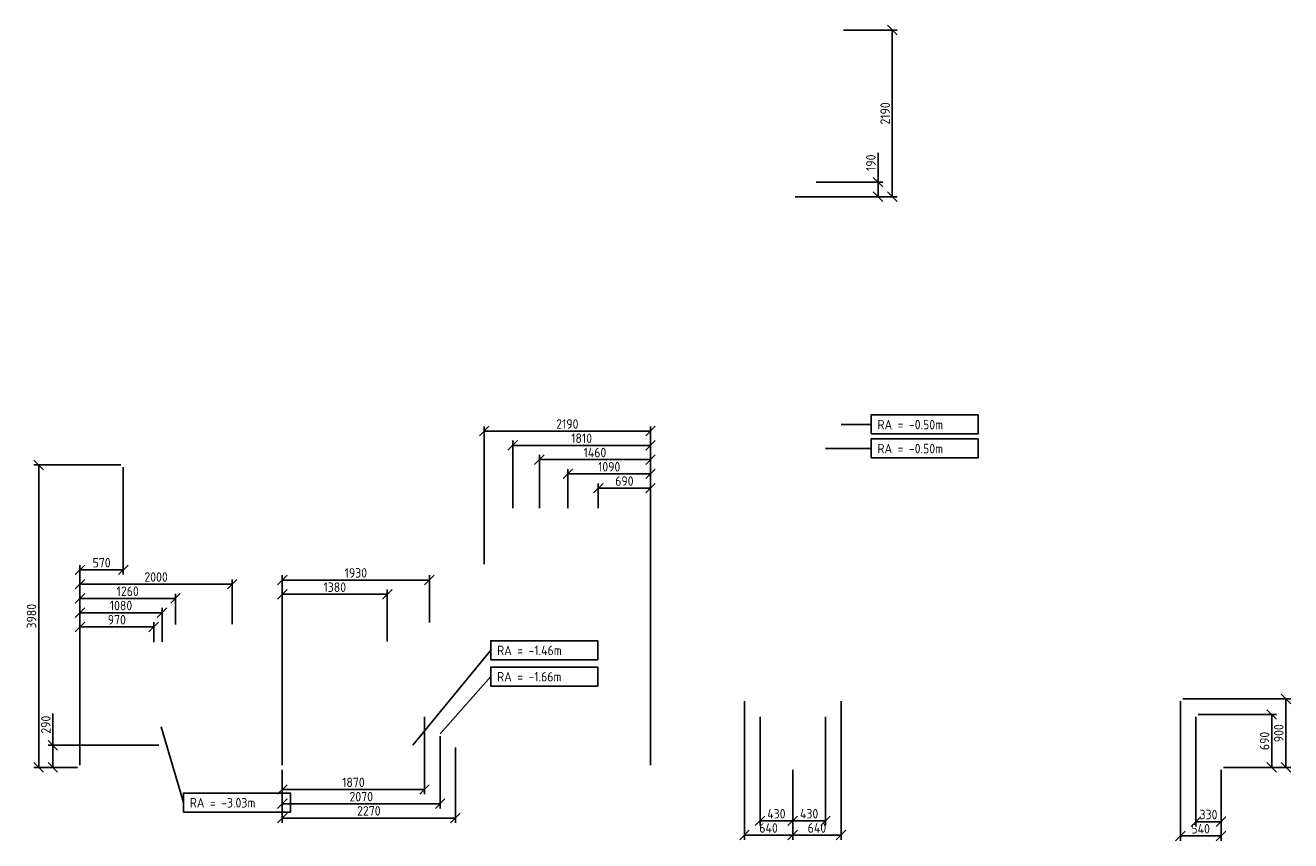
# Model space of a CAD drawing. Header units: millimetres. Extents: x -15718 to 33466, y -30964 to 22563.
# Tile 1 of 8: x -15718 to 916, y -30964 to -20247. Entities that reach past the tile are written whole.
import ezdxf

# ---------------------------------------------------------------- set-up
doc = ezdxf.new("R2010")
doc.units = ezdxf.units.MM
doc.header["$LTSCALE"] = 250
doc.header["$MEASUREMENT"] = 0
doc.layers.get('0').update_dxf_attribs({"color": 2, "lineweight": 100})
doc.layers.add('K-DIM-025T', color=240, linetype='Continuous', lineweight=25)
doc.styles.add('Isocp', font='isocp.shx')
doc.dimstyles.new('ISO-25', dxfattribs={"dimscale": 50, "dimtxt": 2.5, "dimasz": 2.5, "dimexe": 1.25, "dimexo": 0.625, "dimtad": 1, "dimdec": 0, "dimrnd": 10, "dimtxsty": 'Isocp', "dimblk": 'OBLIQUE', "dimcen": 2.5, "dimclrd": 256, "dimclre": 256, "dimclrt": 256, "dimadec": 0, "dimazin": 0, "dimtfac": 1, "dimtdec": 0, "dimtmove": 0, "dimatfit": 3, "dimfxl": 0, "dimlwd": -1, "dimlwe": -1, "dimarcsym": 0})

# ---------------------------------------------------------------- blocks, each defined once
blk = doc.blocks.new('_Oblique')
at = {"color": 0, "linetype": 'ByBlock', "lineweight": -2}
blk.add_line((-0.5, -0.5), (0.5, 0.5), dxfattribs=at)
blk = doc.blocks.new('*D1')
at = {"layer": 'Defpoints', "color": 0}
for p in [(-15355, -29710), (-13932, -29710), (-15000, -30000, -3300)]:
    blk.add_point(p, dxfattribs=at)
at = {"layer": 'K-DIM-025T'}
for p, q in [((-15355, -29710), (-15355, -29294)), ((-13963, -29710), (-15417, -29710)), ((-15355, -30000), (-15355, -29710)), ((-15031, -30000), (-15417, -30000))]:
    blk.add_line(p, q, dxfattribs=at)
at = {"layer": 'K-DIM-025T', "xscale": 125, "yscale": 125, "zscale": 125}
for p, rotation in [((-15355, -29710), 90), ((-15355, -30000), 270)]:
    blk.add_blockref('_Oblique', p, dxfattribs=dict(at, rotation=rotation))
at = {"layer": 'K-DIM-025T', "insert": (-15448, -29439), "char_height": 125, "attachment_point": 5, "rotation": 90, "style": 'Isocp'}
blk.add_mtext('290', dxfattribs=at)
blk = doc.blocks.new('*D2')
at = {"layer": 'Defpoints', "color": 0}
for p in [(-14030, -28154), (-14030, -28385, -1802), (-15000, -30000, -3300)]:
    blk.add_point(p, dxfattribs=at)
at = {"layer": 'K-DIM-025T'}
for p, q in [((-15000, -29969), (-15000, -28092)), ((-14030, -28354), (-14030, -28092)), ((-15000, -28154), (-14030, -28154))]:
    blk.add_line(p, q, dxfattribs=at)
at = {"layer": 'K-DIM-025T', "xscale": 125, "yscale": 125, "zscale": 125, "rotation": 180}
blk.add_blockref('_Oblique', (-15000, -28154), dxfattribs=at)
at = {"layer": 'K-DIM-025T', "xscale": 125, "yscale": 125, "zscale": 125}
blk.add_blockref('_Oblique', (-14030, -28154), dxfattribs=at)
at = {"layer": 'K-DIM-025T', "insert": (-14515, -28060), "char_height": 125, "attachment_point": 5, "style": 'Isocp'}
blk.add_mtext('970', dxfattribs=at)
blk = doc.blocks.new('*D3')
at = {"layer": 'Defpoints', "color": 0}
for p in [(-13920, -27967), (-13920, -28379), (-15000, -30000, -3300)]:
    blk.add_point(p, dxfattribs=at)
at = {"layer": 'K-DIM-025T'}
for p, q in [((-15000, -29969), (-15000, -27904)), ((-13920, -28348), (-13920, -27904)), ((-15000, -27967), (-13920, -27967))]:
    blk.add_line(p, q, dxfattribs=at)
at = {"layer": 'K-DIM-025T', "xscale": 125, "yscale": 125, "zscale": 125, "rotation": 180}
blk.add_blockref('_Oblique', (-15000, -27967), dxfattribs=at)
at = {"layer": 'K-DIM-025T', "xscale": 125, "yscale": 125, "zscale": 125}
blk.add_blockref('_Oblique', (-13920, -27967), dxfattribs=at)
at = {"layer": 'K-DIM-025T', "insert": (-14460, -27873), "char_height": 125, "attachment_point": 5, "style": 'Isocp'}
blk.add_mtext('1080', dxfattribs=at)
blk = doc.blocks.new('*D4')
at = {"layer": 'Defpoints', "color": 0}
for p in [(-13744, -27779), (-13744, -28154), (-15000, -30000, -3300)]:
    blk.add_point(p, dxfattribs=at)
at = {"layer": 'K-DIM-025T'}
for p, q in [((-15000, -29969), (-15000, -27717)), ((-13744, -28123), (-13744, -27717)), ((-15000, -27779), (-13744, -27779))]:
    blk.add_line(p, q, dxfattribs=at)
at = {"layer": 'K-DIM-025T', "xscale": 125, "yscale": 125, "zscale": 125, "rotation": 180}
blk.add_blockref('_Oblique', (-15000, -27779), dxfattribs=at)
at = {"layer": 'K-DIM-025T', "xscale": 125, "yscale": 125, "zscale": 125}
blk.add_blockref('_Oblique', (-13744, -27779), dxfattribs=at)
at = {"layer": 'K-DIM-025T', "insert": (-14372, -27685), "char_height": 125, "attachment_point": 5, "style": 'Isocp'}
blk.add_mtext('1260', dxfattribs=at)
blk = doc.blocks.new('*D5')
at = {"layer": 'Defpoints', "color": 0}
for p in [(-12998, -27592), (-12998, -28148, -1258), (-15000, -30000, -3300)]:
    blk.add_point(p, dxfattribs=at)
at = {"layer": 'K-DIM-025T'}
for p, q in [((-15000, -29969), (-15000, -27529)), ((-15000, -27592), (-12998, -27592)), ((-12998, -28117), (-12998, -27529))]:
    blk.add_line(p, q, dxfattribs=at)
at = {"layer": 'K-DIM-025T', "xscale": 125, "yscale": 125, "zscale": 125, "rotation": 180}
blk.add_blockref('_Oblique', (-15000, -27592), dxfattribs=at)
at = {"layer": 'K-DIM-025T', "xscale": 125, "yscale": 125, "zscale": 125}
blk.add_blockref('_Oblique', (-12998, -27592), dxfattribs=at)
at = {"layer": 'K-DIM-025T', "insert": (-13999, -27498), "char_height": 125, "attachment_point": 5, "style": 'Isocp'}
blk.add_mtext('2000', dxfattribs=at)
blk = doc.blocks.new('*D6')
at = {"layer": 'Defpoints', "color": 0}
for p in [(-10960, -27725), (-10960, -28375, -1258), (-12340, -30000, -3300)]:
    blk.add_point(p, dxfattribs=at)
at = {"layer": 'K-DIM-025T'}
for p, q in [((-12340, -29969), (-12340, -27663)), ((-12340, -27725), (-10960, -27725)), ((-10960, -28344), (-10960, -27663))]:
    blk.add_line(p, q, dxfattribs=at)
at = {"layer": 'K-DIM-025T', "xscale": 125, "yscale": 125, "zscale": 125, "rotation": 180}
blk.add_blockref('_Oblique', (-12340, -27725), dxfattribs=at)
at = {"layer": 'K-DIM-025T', "xscale": 125, "yscale": 125, "zscale": 125}
blk.add_blockref('_Oblique', (-10960, -27725), dxfattribs=at)
at = {"layer": 'K-DIM-025T', "insert": (-11650, -27632), "char_height": 125, "attachment_point": 5, "style": 'Isocp'}
blk.add_mtext('1380', dxfattribs=at)
blk = doc.blocks.new('*D7')
at = {"layer": 'Defpoints', "color": 0}
for p in [(-10406, -27538), (-10406, -28125, -1750), (-12340, -30000, -3300)]:
    blk.add_point(p, dxfattribs=at)
at = {"layer": 'K-DIM-025T'}
for p, q in [((-12340, -29969), (-12340, -27475)), ((-12340, -27538), (-10406, -27538)), ((-10406, -28094), (-10406, -27475))]:
    blk.add_line(p, q, dxfattribs=at)
at = {"layer": 'K-DIM-025T', "xscale": 125, "yscale": 125, "zscale": 125, "rotation": 180}
blk.add_blockref('_Oblique', (-12340, -27538), dxfattribs=at)
at = {"layer": 'K-DIM-025T', "xscale": 125, "yscale": 125, "zscale": 125}
blk.add_blockref('_Oblique', (-10406, -27538), dxfattribs=at)
at = {"layer": 'K-DIM-025T', "insert": (-11373, -27444), "char_height": 125, "attachment_point": 5, "style": 'Isocp'}
blk.add_mtext('1930', dxfattribs=at)
blk = doc.blocks.new('*D8')
at = {"layer": 'Defpoints', "color": 0}
for p in [(-10470, -29306, -500), (-12340, -30000, -3300), (-10470, -30291)]:
    blk.add_point(p, dxfattribs=at)
at = {"layer": 'K-DIM-025T'}
for p, q in [((-10470, -29337), (-10470, -30353)), ((-12340, -30031), (-12340, -30353)), ((-12340, -30291), (-10470, -30291))]:
    blk.add_line(p, q, dxfattribs=at)
at = {"layer": 'K-DIM-025T', "xscale": 125, "yscale": 125, "zscale": 125, "rotation": 180}
blk.add_blockref('_Oblique', (-12340, -30291), dxfattribs=at)
at = {"layer": 'K-DIM-025T', "xscale": 125, "yscale": 125, "zscale": 125}
blk.add_blockref('_Oblique', (-10470, -30291), dxfattribs=at)
at = {"layer": 'K-DIM-025T', "insert": (-11405, -30197), "char_height": 125, "attachment_point": 5, "style": 'Isocp'}
blk.add_mtext('1870', dxfattribs=at)
blk = doc.blocks.new('*D9')
at = {"layer": 'Defpoints', "color": 0}
for p in [(-10265, -29558, -1663), (-12340, -30000, -3300), (-10265, -30478)]:
    blk.add_point(p, dxfattribs=at)
at = {"layer": 'K-DIM-025T'}
for p, q in [((-10265, -29589), (-10265, -30541)), ((-12340, -30031), (-12340, -30541)), ((-12340, -30478), (-10265, -30478))]:
    blk.add_line(p, q, dxfattribs=at)
at = {"layer": 'K-DIM-025T', "xscale": 125, "yscale": 125, "zscale": 125, "rotation": 180}
blk.add_blockref('_Oblique', (-12340, -30478), dxfattribs=at)
at = {"layer": 'K-DIM-025T', "xscale": 125, "yscale": 125, "zscale": 125}
blk.add_blockref('_Oblique', (-10265, -30478), dxfattribs=at)
at = {"layer": 'K-DIM-025T', "insert": (-11302, -30385), "char_height": 125, "attachment_point": 5, "style": 'Isocp'}
blk.add_mtext('2070', dxfattribs=at)
blk = doc.blocks.new('*D10')
at = {"layer": 'Defpoints', "color": 0}
for p in [(-10065, -29710, -2147), (-12340, -30000, -3300), (-10065, -30666)]:
    blk.add_point(p, dxfattribs=at)
at = {"layer": 'K-DIM-025T'}
for p, q in [((-10065, -29741), (-10065, -30728)), ((-12340, -30031), (-12340, -30728)), ((-12340, -30666), (-10065, -30666))]:
    blk.add_line(p, q, dxfattribs=at)
at = {"layer": 'K-DIM-025T', "xscale": 125, "yscale": 125, "zscale": 125, "rotation": 180}
blk.add_blockref('_Oblique', (-12340, -30666), dxfattribs=at)
at = {"layer": 'K-DIM-025T', "xscale": 125, "yscale": 125, "zscale": 125}
blk.add_blockref('_Oblique', (-10065, -30666), dxfattribs=at)
at = {"layer": 'K-DIM-025T', "insert": (-11202, -30572), "char_height": 125, "attachment_point": 5, "style": 'Isocp'}
blk.add_mtext('2270', dxfattribs=at)
blk = doc.blocks.new('*D11')
at = {"layer": 'Defpoints', "color": 0}
for p in [(-8186, -26330), (-8186, -26625, -1258), (-7500, -30000, -3300)]:
    blk.add_point(p, dxfattribs=at)
at = {"layer": 'K-DIM-025T'}
for p, q in [((-8186, -26594), (-8186, -26268)), ((-7500, -29969), (-7500, -26268)), ((-7500, -26330), (-8186, -26330))]:
    blk.add_line(p, q, dxfattribs=at)
at = {"layer": 'K-DIM-025T', "xscale": 125, "yscale": 125, "zscale": 125, "rotation": 180}
blk.add_blockref('_Oblique', (-8186, -26330), dxfattribs=at)
at = {"layer": 'K-DIM-025T', "xscale": 125, "yscale": 125, "zscale": 125}
blk.add_blockref('_Oblique', (-7500, -26330), dxfattribs=at)
at = {"layer": 'K-DIM-025T', "insert": (-7843, -26237), "char_height": 125, "attachment_point": 5, "style": 'Isocp'}
blk.add_mtext('690', dxfattribs=at)
blk = doc.blocks.new('*D12')
at = {"layer": 'Defpoints', "color": 0}
for p in [(-8586, -26143), (-8586, -26625, -1258), (-7500, -30000, -3300)]:
    blk.add_point(p, dxfattribs=at)
at = {"layer": 'K-DIM-025T'}
for p, q in [((-8586, -26594), (-8586, -26080)), ((-7500, -29969), (-7500, -26080)), ((-7500, -26143), (-8586, -26143))]:
    blk.add_line(p, q, dxfattribs=at)
at = {"layer": 'K-DIM-025T', "xscale": 125, "yscale": 125, "zscale": 125, "rotation": 180}
blk.add_blockref('_Oblique', (-8586, -26143), dxfattribs=at)
at = {"layer": 'K-DIM-025T', "xscale": 125, "yscale": 125, "zscale": 125}
blk.add_blockref('_Oblique', (-7500, -26143), dxfattribs=at)
at = {"layer": 'K-DIM-025T', "insert": (-8043, -26049), "char_height": 125, "attachment_point": 5, "style": 'Isocp'}
blk.add_mtext('1090', dxfattribs=at)
blk = doc.blocks.new('*D13')
at = {"layer": 'Defpoints', "color": 0}
for p in [(-8961, -25955), (-8961, -26625, -1258), (-7500, -30000, -3300)]:
    blk.add_point(p, dxfattribs=at)
at = {"layer": 'K-DIM-025T'}
for p, q in [((-8961, -26594), (-8961, -25893)), ((-7500, -29969), (-7500, -25893)), ((-7500, -25955), (-8961, -25955))]:
    blk.add_line(p, q, dxfattribs=at)
at = {"layer": 'K-DIM-025T', "xscale": 125, "yscale": 125, "zscale": 125, "rotation": 180}
blk.add_blockref('_Oblique', (-8961, -25955), dxfattribs=at)
at = {"layer": 'K-DIM-025T', "xscale": 125, "yscale": 125, "zscale": 125}
blk.add_blockref('_Oblique', (-7500, -25955), dxfattribs=at)
at = {"layer": 'K-DIM-025T', "insert": (-8230, -25862), "char_height": 125, "attachment_point": 5, "style": 'Isocp'}
blk.add_mtext('1460', dxfattribs=at)
blk = doc.blocks.new('*D14')
at = {"layer": 'Defpoints', "color": 0}
for p in [(-9311, -25768), (-9311, -26625, -1258), (-7500, -30000, -3300)]:
    blk.add_point(p, dxfattribs=at)
at = {"layer": 'K-DIM-025T'}
for p, q in [((-9311, -26594), (-9311, -25705)), ((-7500, -25768), (-9311, -25768)), ((-7500, -29969), (-7500, -25705))]:
    blk.add_line(p, q, dxfattribs=at)
at = {"layer": 'K-DIM-025T', "xscale": 125, "yscale": 125, "zscale": 125, "rotation": 180}
blk.add_blockref('_Oblique', (-9311, -25768), dxfattribs=at)
at = {"layer": 'K-DIM-025T', "xscale": 125, "yscale": 125, "zscale": 125}
blk.add_blockref('_Oblique', (-7500, -25768), dxfattribs=at)
at = {"layer": 'K-DIM-025T', "insert": (-8405, -25674), "char_height": 125, "attachment_point": 5, "style": 'Isocp'}
blk.add_mtext('1810', dxfattribs=at)
blk = doc.blocks.new('*D15')
at = {"layer": 'Defpoints', "color": 0}
for p in [(-9686, -25580), (-9686, -27360, -1258), (-7500, -30000, -3300)]:
    blk.add_point(p, dxfattribs=at)
at = {"layer": 'K-DIM-025T'}
for p, q in [((-9686, -27329), (-9686, -25518)), ((-7500, -25580), (-9686, -25580)), ((-7500, -29969), (-7500, -25518))]:
    blk.add_line(p, q, dxfattribs=at)
at = {"layer": 'K-DIM-025T', "xscale": 125, "yscale": 125, "zscale": 125, "rotation": 180}
blk.add_blockref('_Oblique', (-9686, -25580), dxfattribs=at)
at = {"layer": 'K-DIM-025T', "xscale": 125, "yscale": 125, "zscale": 125}
blk.add_blockref('_Oblique', (-7500, -25580), dxfattribs=at)
at = {"layer": 'K-DIM-025T', "insert": (-8593, -25487), "char_height": 125, "attachment_point": 5, "style": 'Isocp'}
blk.add_mtext('2190', dxfattribs=at)
blk = doc.blocks.new('*D16')
at = {"layer": 'Defpoints', "color": 0}
for p in [(-15542, -26025), (-14430, -26025, -1371), (-15000, -30000, -3300)]:
    blk.add_point(p, dxfattribs=at)
at = {"layer": 'K-DIM-025T'}
for p, q in [((-14461, -26025), (-15605, -26025)), ((-15542, -30000), (-15542, -26025)), ((-15031, -30000), (-15605, -30000))]:
    blk.add_line(p, q, dxfattribs=at)
at = {"layer": 'K-DIM-025T', "xscale": 125, "yscale": 125, "zscale": 125}
for p, rotation in [((-15542, -26025), 90), ((-15542, -30000), 270)]:
    blk.add_blockref('_Oblique', p, dxfattribs=dict(at, rotation=rotation))
at = {"layer": 'K-DIM-025T', "insert": (-15636, -28013), "char_height": 125, "attachment_point": 5, "rotation": 90, "style": 'Isocp'}
blk.add_mtext('3980', dxfattribs=at)
blk = doc.blocks.new('*D17')
at = {"layer": 'Defpoints', "color": 0}
for p in [(-14430, -26025, -1371), (-14430, -27404), (-15000, -30000, -3300)]:
    blk.add_point(p, dxfattribs=at)
at = {"layer": 'K-DIM-025T'}
for p, q in [((-14430, -26056), (-14430, -27467)), ((-15000, -29969), (-15000, -27342)), ((-15000, -27404), (-14430, -27404))]:
    blk.add_line(p, q, dxfattribs=at)
at = {"layer": 'K-DIM-025T', "xscale": 125, "yscale": 125, "zscale": 125, "rotation": 180}
blk.add_blockref('_Oblique', (-15000, -27404), dxfattribs=at)
at = {"layer": 'K-DIM-025T', "xscale": 125, "yscale": 125, "zscale": 125}
blk.add_blockref('_Oblique', (-14430, -27404), dxfattribs=at)
at = {"layer": 'K-DIM-025T', "insert": (-14715, -27310), "char_height": 125, "attachment_point": 5, "style": 'Isocp'}
blk.add_mtext('570', dxfattribs=at)
blk = doc.blocks.new('*D18')
at = {"layer": 'Defpoints', "color": 0}
for p in [(-6060, -29306, -500), (-5630, -30000, -3300), (-6060, -30702)]:
    blk.add_point(p, dxfattribs=at)
at = {"layer": 'K-DIM-025T'}
for p, q in [((-6060, -29337), (-6060, -30765)), ((-5630, -30031), (-5630, -30765)), ((-5630, -30702), (-6060, -30702))]:
    blk.add_line(p, q, dxfattribs=at)
at = {"layer": 'K-DIM-025T', "xscale": 125, "yscale": 125, "zscale": 125, "rotation": 180}
blk.add_blockref('_Oblique', (-6060, -30702), dxfattribs=at)
at = {"layer": 'K-DIM-025T', "xscale": 125, "yscale": 125, "zscale": 125}
blk.add_blockref('_Oblique', (-5630, -30702), dxfattribs=at)
at = {"layer": 'K-DIM-025T', "insert": (-5845, -30609), "char_height": 125, "attachment_point": 5, "style": 'Isocp'}
blk.add_mtext('430', dxfattribs=at)
blk = doc.blocks.new('*D19')
at = {"layer": 'Defpoints', "color": 0}
for p in [(-6265, -29101, -500), (-5630, -30000, -3300), (-6265, -30890)]:
    blk.add_point(p, dxfattribs=at)
at = {"layer": 'K-DIM-025T'}
for p, q in [((-6265, -29132), (-6265, -30952)), ((-5630, -30031), (-5630, -30952)), ((-5630, -30890), (-6265, -30890))]:
    blk.add_line(p, q, dxfattribs=at)
at = {"layer": 'K-DIM-025T', "xscale": 125, "yscale": 125, "zscale": 125, "rotation": 180}
blk.add_blockref('_Oblique', (-6265, -30890), dxfattribs=at)
at = {"layer": 'K-DIM-025T', "xscale": 125, "yscale": 125, "zscale": 125}
blk.add_blockref('_Oblique', (-5630, -30890), dxfattribs=at)
at = {"layer": 'K-DIM-025T', "insert": (-5948, -30796), "char_height": 125, "attachment_point": 5, "style": 'Isocp'}
blk.add_mtext('640', dxfattribs=at)
blk = doc.blocks.new('*D20')
at = {"layer": 'Defpoints', "color": 0}
for p in [(-5200, -29306, -500), (-5630, -30000, -3300), (-5200, -30702)]:
    blk.add_point(p, dxfattribs=at)
at = {"layer": 'K-DIM-025T'}
for p, q in [((-5200, -29337), (-5200, -30765)), ((-5630, -30031), (-5630, -30765)), ((-5630, -30702), (-5200, -30702))]:
    blk.add_line(p, q, dxfattribs=at)
at = {"layer": 'K-DIM-025T', "xscale": 125, "yscale": 125, "zscale": 125, "rotation": 180}
blk.add_blockref('_Oblique', (-5630, -30702), dxfattribs=at)
at = {"layer": 'K-DIM-025T', "xscale": 125, "yscale": 125, "zscale": 125}
blk.add_blockref('_Oblique', (-5200, -30702), dxfattribs=at)
at = {"layer": 'K-DIM-025T', "insert": (-5415, -30609), "char_height": 125, "attachment_point": 5, "style": 'Isocp'}
blk.add_mtext('430', dxfattribs=at)
blk = doc.blocks.new('*D21')
at = {"layer": 'Defpoints', "color": 0}
for p in [(-4995, -29101, -500), (-5630, -30000, -3300), (-4995, -30890)]:
    blk.add_point(p, dxfattribs=at)
at = {"layer": 'K-DIM-025T'}
for p, q in [((-4995, -29132), (-4995, -30952)), ((-5630, -30031), (-5630, -30952)), ((-5630, -30890), (-4995, -30890))]:
    blk.add_line(p, q, dxfattribs=at)
at = {"layer": 'K-DIM-025T', "xscale": 125, "yscale": 125, "zscale": 125, "rotation": 180}
blk.add_blockref('_Oblique', (-5630, -30890), dxfattribs=at)
at = {"layer": 'K-DIM-025T', "xscale": 125, "yscale": 125, "zscale": 125}
blk.add_blockref('_Oblique', (-4995, -30890), dxfattribs=at)
at = {"layer": 'K-DIM-025T', "insert": (-5312, -30796), "char_height": 125, "attachment_point": 5, "style": 'Isocp'}
blk.add_mtext('640', dxfattribs=at)
blk = doc.blocks.new('*D22')
at = {"layer": 'Defpoints', "color": 0}
for p in [(-330, -29306, -500), (0, -30000, -3300), (-330, -30714)]:
    blk.add_point(p, dxfattribs=at)
at = {"layer": 'K-DIM-025T'}
for p, q in [((-330, -29337), (-330, -30776)), ((0, -30031), (0, -30776)), ((0, -30714), (-330, -30714))]:
    blk.add_line(p, q, dxfattribs=at)
at = {"layer": 'K-DIM-025T', "xscale": 125, "yscale": 125, "zscale": 125, "rotation": 180}
blk.add_blockref('_Oblique', (-330, -30714), dxfattribs=at)
at = {"layer": 'K-DIM-025T', "xscale": 125, "yscale": 125, "zscale": 125}
blk.add_blockref('_Oblique', (0, -30714), dxfattribs=at)
at = {"layer": 'K-DIM-025T', "insert": (-165, -30620), "char_height": 125, "attachment_point": 5, "style": 'Isocp'}
blk.add_mtext('330', dxfattribs=at)
blk = doc.blocks.new('*D23')
at = {"layer": 'Defpoints', "color": 0}
for p in [(-535, -29101, -500), (0, -30000, -3300), (-535, -30901)]:
    blk.add_point(p, dxfattribs=at)
at = {"layer": 'K-DIM-025T'}
for p, q in [((-535, -29132), (-535, -30964)), ((0, -30031), (0, -30964)), ((0, -30901), (-535, -30901))]:
    blk.add_line(p, q, dxfattribs=at)
at = {"layer": 'K-DIM-025T', "xscale": 125, "yscale": 125, "zscale": 125, "rotation": 180}
blk.add_blockref('_Oblique', (-535, -30901), dxfattribs=at)
at = {"layer": 'K-DIM-025T', "xscale": 125, "yscale": 125, "zscale": 125}
blk.add_blockref('_Oblique', (0, -30901), dxfattribs=at)
at = {"layer": 'K-DIM-025T', "insert": (-268, -30807), "char_height": 125, "attachment_point": 5, "style": 'Isocp'}
blk.add_mtext('540', dxfattribs=at)
blk = doc.blocks.new('*D24')
at = {"layer": 'Defpoints', "color": 0}
for p in [(-330, -29306, -500), (666, -29306), (0, -30000, -3300)]:
    blk.add_point(p, dxfattribs=at)
at = {"layer": 'K-DIM-025T'}
for p, q in [((-299, -29306), (728, -29306)), ((666, -30000), (666, -29306)), ((31, -30000), (728, -30000))]:
    blk.add_line(p, q, dxfattribs=at)
at = {"layer": 'K-DIM-025T', "xscale": 125, "yscale": 125, "zscale": 125}
for p, rotation in [((666, -29306), 90), ((666, -30000), 270)]:
    blk.add_blockref('_Oblique', p, dxfattribs=dict(at, rotation=rotation))
at = {"layer": 'K-DIM-025T', "insert": (572, -29653), "char_height": 125, "attachment_point": 5, "rotation": 90, "style": 'Isocp'}
blk.add_mtext('690', dxfattribs=at)
blk = doc.blocks.new('*D25')
at = {"layer": 'Defpoints', "color": 0}
for p in [(-535, -29101, -500), (853, -29101), (0, -30000, -3300)]:
    blk.add_point(p, dxfattribs=at)
at = {"layer": 'K-DIM-025T'}
for p, q in [((-504, -29101), (916, -29101)), ((853, -30000), (853, -29101)), ((31, -30000), (916, -30000))]:
    blk.add_line(p, q, dxfattribs=at)
at = {"layer": 'K-DIM-025T', "xscale": 125, "yscale": 125, "zscale": 125}
for p, rotation in [((853, -29101), 90), ((853, -30000), 270)]:
    blk.add_blockref('_Oblique', p, dxfattribs=dict(at, rotation=rotation))
at = {"layer": 'K-DIM-025T', "insert": (759, -29551), "char_height": 125, "attachment_point": 5, "rotation": 90, "style": 'Isocp'}
blk.add_mtext('900', dxfattribs=at)
blk = doc.blocks.new('*D26')
at = {"layer": 'Defpoints', "color": 0}
for p in [(-5352, -22309, -500), (-4509, -22309), (-5630, -22500, -3300)]:
    blk.add_point(p, dxfattribs=at)
at = {"layer": 'K-DIM-025T'}
for p, q in [((-4509, -22309), (-4509, -21921)), ((-5321, -22309), (-4447, -22309)), ((-4509, -22500), (-4509, -22309)), ((-5599, -22500), (-4447, -22500))]:
    blk.add_line(p, q, dxfattribs=at)
at = {"layer": 'K-DIM-025T', "xscale": 125, "yscale": 125, "zscale": 125}
for p, rotation in [((-4509, -22309), 90), ((-4509, -22500), 270)]:
    blk.add_blockref('_Oblique', p, dxfattribs=dict(at, rotation=rotation))
at = {"layer": 'K-DIM-025T', "insert": (-4603, -22053), "char_height": 125, "attachment_point": 5, "rotation": 90, "style": 'Isocp'}
blk.add_mtext('190', dxfattribs=at)
blk = doc.blocks.new('*D27')
at = {"layer": 'Defpoints', "color": 0}
for p in [(-4995, -20309, -500), (-4322, -20309), (-5630, -22500, -3300)]:
    blk.add_point(p, dxfattribs=at)
at = {"layer": 'K-DIM-025T'}
for p, q in [((-4964, -20309), (-4259, -20309)), ((-4322, -22500), (-4322, -20309)), ((-5599, -22500), (-4259, -22500))]:
    blk.add_line(p, q, dxfattribs=at)
at = {"layer": 'K-DIM-025T', "xscale": 125, "yscale": 125, "zscale": 125}
for p, rotation in [((-4322, -20309), 90), ((-4322, -22500), 270)]:
    blk.add_blockref('_Oblique', p, dxfattribs=dict(at, rotation=rotation))
at = {"layer": 'K-DIM-025T', "insert": (-4415, -21405), "char_height": 125, "attachment_point": 5, "rotation": 90, "style": 'Isocp'}
blk.add_mtext('2190', dxfattribs=at)

msp = doc.modelspace()

# ---------------------------------------------------------------- linework, layer by layer
at = {"layer": 'K-DIM-025T'}
for p, q in [((-4600, -25493, -500), (-4995, -25493, -500)), ((-4600, -25807.7, -500), (-5200, -25807.7, -500)), ((-9600, -28460.6, -1458), (-10622, -29710, -1458)), ((-9600, -28806.5, -1663), (-10265, -29558, -1663)), ((-13639.8, -30463.4, -3035), (-13932, -29465.5, -3035))]:
    msp.add_line(p, q, dxfattribs=at)
for points, elevation in [([(-4600, -25617.7), (-4600, -25368.3), (-3193.3, -25368.3), (-3193.3, -25617.7)], -500), ([(-4600, -25932.4), (-4600, -25683.1), (-3193.3, -25683.1), (-3193.3, -25932.4)], -500), ([(-9600, -28585.3), (-9600, -28335.9), (-8193.3, -28335.9), (-8193.3, -28585.3)], -1458), ([(-9600, -28931.2), (-9600, -28681.8), (-8193.3, -28681.8), (-8193.3, -28931.2)], -1663), ([(-13639.8, -30588.1), (-13639.8, -30338.7), (-12233.1, -30338.7), (-12233.1, -30588.1)], -3035)]:
    msp.add_lwpolyline(points, close=True, dxfattribs=dict(at, elevation=elevation))

# ---------------------------------------------------------------- texts
at = {"layer": 'K-DIM-025T', "style": 'Isocp'}
for s, p in [('RA = -0.50m ', (-4516.4, -25557.5, -500)), ('RA = -0.50m ', (-4516.4, -25872.2, -500)), ('RA = -1.46m ', (-9516.4, -28525.1, -1458)), ('RA = -1.66m ', (-9516.4, -28871, -1663)), ('RA = -3.03m ', (-13556.2, -30527.9, -3035))]:
    msp.add_text(s, height=125, dxfattribs=at).set_placement(p)

# ---------------------------------------------------------------- dimensions: what is measured, and where the dimension line sits
at = {"layer": 'K-DIM-025T'}
for base, p1, p2, picture, middle in [((-4321.6559, -20309.4879), (-5630, -22500.0122, -3300), (-4994.99, -20309.4879, -500), '*D27', (-4415.4182, -21404.75)), ((-4509.1559, -22309.4879), (-5630, -22500.0122, -3300), (-5351.99, -22309.4879, -500), '*D26', (-4602.9059, -22052.9703)), ((-15542, -26025), (-15000, -30000, -3300), (-14430, -26025, -1371.5), '*D16', (-15635.8, -28012.5)), ((853, -29101), (0, -30000, -3300), (-535, -29101, -500), '*D25', (759.3, -29550.5)), ((665.5, -29306), (0, -30000, -3300), (-330, -29306, -500), '*D24', (571.8, -29653)), ((-15354.5, -29710), (-15000, -30000, -3300), (-13932, -29710), '*D1', (-15448.3, -29439.4))]:
    dim = msp.add_linear_dim(base=base, p1=p1, p2=p2, angle=90, dimstyle='ISO-25', dxfattribs=at)
    dim.commit()
    dim.dimension.update_dxf_attribs({"geometry": picture, "text_midpoint": middle})
for base, p1, p2, picture, middle in [((-9686, -25580.5), (-7500, -30000, -3300), (-9686, -27360, -1258), '*D15', (-8593, -25486.7)), ((-9311, -25768), (-7500, -30000, -3300), (-9311, -26625, -1258), '*D14', (-8405.5, -25674.2)), ((-8961, -25955.5), (-7500, -30000, -3300), (-8961, -26625, -1258), '*D13', (-8230.5, -25861.7)), ((-14430, -27404.2), (-15000, -30000, -3300), (-14430, -26025, -1371.5), '*D17', (-14715, -27310.5)), ((-8586, -26143), (-7500, -30000, -3300), (-8586, -26625, -1258), '*D12', (-8043, -26049.2)), ((-8186, -26330.5), (-7500, -30000, -3300), (-8186, -26625, -1258), '*D11', (-7843, -26236.7)), ((-12998.5, -27591.7455194), (-15000, -29999.98785, -3300), (-12998.5, -28148.02835, -1258), '*D5', (-13999.25, -27497.9832162)), ((-10406, -27537.8), (-12340, -30000, -3300), (-10406, -28125, -1750), '*D7', (-11373, -27444)), ((-13744.4, -27779.2), (-15000, -30000, -3300), (-13744.4, -28154.2), '*D4', (-14372.2, -27685.5)), ((-10960, -27725.3), (-12340, -30000, -3300), (-10960, -28375, -1258), '*D6', (-11650, -27631.5)), ((-13920.2, -27966.7), (-15000, -30000, -3300), (-13920.2, -28379.1), '*D3', (-14460.1, -27873)), ((-14030, -28154.2), (-15000, -30000, -3300), (-14030, -28385, -1801.5), '*D2', (-14515, -28060.5)), ((-6265, -30889.9), (-5630, -30000, -3300), (-6265, -29101, -500), '*D19', (-5947.5, -30796.2)), ((-4995, -30889.9), (-5630, -30000, -3300), (-4995, -29101, -500), '*D21', (-5312.5, -30796.2)), ((-535, -30901.1), (0, -30000, -3300), (-535, -29101, -500), '*D23', (-267.5, -30807.4)), ((-10470, -30290.8), (-12340, -30000, -3300), (-10470, -29306, -500), '*D8', (-11405, -30197)), ((-6060, -30702.4), (-5630, -30000, -3300), (-6060, -29306, -500), '*D18', (-5845, -30608.7)), ((-5200, -30702.4), (-5630, -30000, -3300), (-5200, -29306, -500), '*D20', (-5415, -30608.7)), ((-330, -30713.6), (0, -30000, -3300), (-330, -29306, -500), '*D22', (-165, -30619.9)), ((-10265, -30478.3), (-12340, -30000, -3300), (-10265, -29558, -1663), '*D9', (-11302.5, -30384.5)), ((-10065, -30665.8), (-12340, -30000, -3300), (-10065, -29710, -2146.5), '*D10', (-11202.5, -30572))]:
    dim = msp.add_linear_dim(base=base, p1=p1, p2=p2, dimstyle='ISO-25', dxfattribs=at)
    dim.commit()
    dim.dimension.update_dxf_attribs({"geometry": picture, "text_midpoint": middle})

doc.saveas('drawing.dxf')
